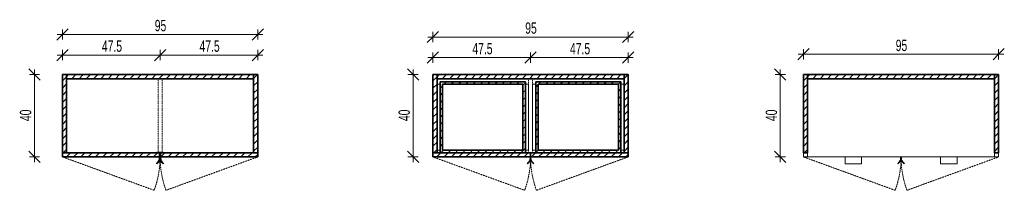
# Model space of a CAD drawing. Header units: centimetres. Extents: x 13709 to 15882, y -102 to 13710.
# Tile 6 of 7: x 13845 to 14325, y 11724 to 11807. Entities that reach past the tile are written whole.
import ezdxf

# ---------------------------------------------------------------- set-up
doc = ezdxf.new("R2010")
doc.units = ezdxf.units.CM
doc.linetypes.add('Dash 1mm', pattern=[0.2, 0.1, -0.1])
for name, color, linetype, lineweight in [('A-ANNO-DIMS', 211, 'Continuous', 9), ('A-ANNO-DIMS-25', 211, 'Continuous', 9), ('A-GENM', 13, 'Continuous', 18), ('A-GENM-HDLN', 13, 'Dash 1mm', 18)]:
    doc.layers.add(name, color=color, linetype=linetype, lineweight=lineweight)
doc.styles.add('Arial Narrow', font='ARIALN.TTF', dxfattribs={"width": 0.8, "height": 5.5})
doc.dimstyles.new('2_2mm-Centymetry-Weryfikacja', dxfattribs={"dimscale": 30.48, "dimtxt": 5.62887, "dimasz": 0.180446, "dimexe": 0.082021, "dimexo": 0.0625, "dimgap": 0, "dimtad": 1, "dimdec": 1, "dimrnd": 0.1, "dimdsep": 46, "dimtxsty": 'Arial Narrow', "dimblk1": 'OBLIQUE', "dimblk2": 'OBLIQUE', "dimsah": 1, "dimcen": 0.09, "dimdle": 0.082021, "dimazin": 2, "dimtfac": 1, "dimtdec": 4, "dimtix": 1, "dimtmove": 0, "dimatfit": 3, "dimfxl": 0.082021, "dimfxlon": 1, "dimtvp": 1, "dimtolj": 1, "dimtzin": 0, "dimarcsym": 2})
pattern_1 = [(45, (-25610.787, -11750.624), (-1.76776695, 1.76776695), [])]

# ---------------------------------------------------------------- blocks, each defined once
blk = doc.blocks.new('FURN_Jd_E25-S-01-B - E25-S-01-10327115-E25-S-01-B-1')
at = {"layer": 'A-GENM'}
h = blk.add_hatch(dxfattribs=at)
h.set_pattern_fill('FP_1', color=256, style=0, pattern_type=2)
h.set_pattern_definition(pattern_1)
h.paths.add_polyline_path([(2, -8), (2, 30), (0, 30), (0, -8)])
h = blk.add_hatch(dxfattribs=at)
h.set_pattern_fill('FP_1', color=256, style=0, pattern_type=2)
h.set_pattern_definition(pattern_1)
h.paths.add_polyline_path([(93, 28), (93, 30), (2, 30), (2, 28)])
h = blk.add_hatch(dxfattribs=at)
h.set_pattern_fill('FP_1', color=256, style=0, pattern_type=2)
h.set_pattern_definition(pattern_1)
h.paths.add_polyline_path([(95, -8), (95, 30), (93, 30), (93, -8)])
h = blk.add_hatch(dxfattribs=at)
h.set_pattern_fill('FP_1', color=256, style=0, pattern_type=2)
h.set_pattern_definition(pattern_1)
h.paths.add_polyline_path([(0, -10), (47.5, -10), (47.5, -8), (0, -8)])
h = blk.add_hatch(dxfattribs=at)
h.set_pattern_fill('FP_1', color=256, style=0, pattern_type=2)
h.set_pattern_definition(pattern_1)
h.paths.add_polyline_path([(95, -10), (95, -8), (47.5, -8), (47.5, -10), (93, -10)])
at = {"layer": 'A-GENM', "lineweight": 35}
for p, q in [((0, 30), (0, -8)), ((2, 30), (0, 30)), ((93, 30), (2, 30)), ((2, 30), (2, 28)), ((2, -8), (2, 30)), ((93, 30), (93, -8)), ((95, 30), (93, 30)), ((93, 28), (93, 30)), ((95, -8), (95, 30)), ((2, 28), (93, 28)), ((0, -8), (2, -8)), ((47.5, -8), (0, -8)), ((0, -8), (0, -10)), ((46, -7.8), (46, -8)), ((47.5, -7.8), (46, -7.8)), ((46, -8), (47.3, -8)), ((47.3, -8), (47.3, -10.5)), ((47.5, -10.5), (47.5, -7.8)), ((49, -7.8), (47.5, -7.8)), ((47.5, -7.8), (47.5, -10.5)), ((47.5, -10), (47.5, -8)), ((95, -8), (47.5, -8)), ((47.5, -8), (47.5, -10)), ((47.7, -10.5), (47.7, -8)), ((47.7, -8), (49, -8)), ((49, -8), (49, -7.8)), ((93, -8), (95, -8)), ((95, -10), (95, -8)), ((0, -10), (47.5, -10)), ((45.89, -13.13), (46, -13.3)), ((47.5, -10), (95, -10)), ((49, -13.3), (49.11, -13.13))]:
    blk.add_line(p, q, dxfattribs=at)
for centre, radius, start, end in [((44.14, -10.5), 3.16, 303.5571, 360), ((44.14, -10.5), 3.36, 303.5571, 360), ((50.86, -10.5), 3.36, 180, 236.4429), ((50.86, -10.5), 3.16, 180, 236.4429)]:
    blk.add_arc(centre, radius, start, end, dxfattribs=at)
at = {"layer": 'A-GENM-HDLN'}
for p, q in [((2, 28), (2, -8)), ((46.5, 28), (2, 28)), ((46.5, -8), (46.5, 28)), ((48.5, 28), (93, 28)), ((48.5, -8), (48.5, 28)), ((93, 28), (93, -8)), ((0, -10), (44.64, -26.25)), ((95, -10), (50.36, -26.25))]:
    blk.add_line(p, q, dxfattribs=at)
for centre, start, end in [((0, -10), 340, 0), ((95, -10), 180, 200)]:
    blk.add_arc(centre, 47.5, start, end, dxfattribs=at)
blk = doc.blocks.new('FURN_Jd_E25-S-01-B - E25-S-01-10327115-E25-S-01-B-2')
at = {"layer": 'A-GENM'}
h = blk.add_hatch(dxfattribs=at)
h.set_pattern_fill('FP_1', color=256, style=0, pattern_type=2)
h.set_pattern_definition(pattern_1)
h.paths.add_polyline_path([(2, -8), (2, 30), (0, 30), (0, -8)])
h = blk.add_hatch(dxfattribs=at)
h.set_pattern_fill('FP_1', color=256, style=0, pattern_type=2)
h.set_pattern_definition(pattern_1)
h.paths.add_polyline_path([(2, 28), (93, 28), (93, 30), (2, 30)])
h = blk.add_hatch(dxfattribs=at)
h.set_pattern_fill('FP_1', color=256, style=0, pattern_type=2)
h.set_pattern_definition(pattern_1)
h.paths.add_polyline_path([(93, -8), (95, -8), (95, 30), (93, 30), (93, -6)])
h = blk.add_hatch(dxfattribs=at)
h.set_pattern_fill('FP_1', color=256, style=0, pattern_type=2)
h.set_pattern_definition(pattern_1)
h.paths.add_polyline_path([(3.5, -8), (45, -8), (45, 26.5), (3.5, 26.5), (3.5, -6.8)])
h.paths.add_polyline_path([(4.7, -6.8), (4.7, 25.3), (43.8, 25.3), (43.8, -6.8), (43.4, -6.8)])
h = blk.add_hatch(dxfattribs=at)
h.set_pattern_fill('FP_1', color=256, style=0, pattern_type=2)
h.set_pattern_definition(pattern_1)
h.paths.add_polyline_path([(50, -8), (91.5, -8), (91.5, 26.5), (50, 26.5), (50, -6.8)])
h.paths.add_polyline_path([(51.2, -6.8), (51.2, 25.3), (90.3, 25.3), (90.3, -6.8), (84.39, -6.8)])
h = blk.add_hatch(dxfattribs=at)
h.set_pattern_fill('FP_1', color=256, style=0, pattern_type=2)
h.set_pattern_definition(pattern_1)
h.paths.add_polyline_path([(0, -10), (47.5, -10), (47.5, -8), (0, -8)])
h = blk.add_hatch(dxfattribs=at)
h.set_pattern_fill('FP_1', color=256, style=0, pattern_type=2)
h.set_pattern_definition(pattern_1)
h.paths.add_polyline_path([(84.39, -10), (95, -10), (95, -8), (47.5, -8), (47.5, -10)])
at = {"layer": 'A-GENM', "lineweight": 35}
for p, q in [((0, 30), (0, -8)), ((2, 30), (0, 30)), ((93, 30), (2, 30)), ((2, 30), (2, 28)), ((2, -8), (2, 30)), ((93, 30), (93, -8)), ((95, 30), (93, 30)), ((93, 28), (93, 30)), ((95, -8), (95, 30)), ((2, 28), (93, 28)), ((45, 26.5), (3.5, 26.5)), ((3.5, 26.5), (3.5, -8)), ((4.7, -6.8), (4.7, 25.3)), ((4.7, 25.3), (43.8, 25.3)), ((43.8, 25.3), (43.8, -6.8)), ((45, -8), (45, 26.5)), ((91.5, 26.5), (50, 26.5)), ((50, 26.5), (50, -8)), ((51.2, -6.8), (51.2, 25.3)), ((51.2, 25.3), (90.3, 25.3)), ((90.3, 25.3), (90.3, -6.8)), ((91.5, -8), (91.5, 26.5)), ((0, -8), (2, -8)), ((47.5, -8), (0, -8)), ((0, -8), (0, -10)), ((3.5, -8), (45, -8)), ((43.8, -6.8), (4.7, -6.8)), ((47.5, -10), (47.5, -8)), ((95, -8), (47.5, -8)), ((47.5, -8), (47.5, -10)), ((50, -8), (91.5, -8)), ((90.3, -6.8), (51.2, -6.8)), ((93, -8), (95, -8)), ((95, -10), (95, -8)), ((0, -10), (47.5, -10)), ((47.5, -10), (95, -10))]:
    blk.add_line(p, q, dxfattribs=at)
at = {"layer": 'A-GENM'}
for p, q in [((2, 25.3), (3.5, 25.3)), ((45, 25.3), (46.5, 25.3)), ((46.5, -6.8), (46.5, 25.3)), ((48.5, 25.3), (50, 25.3)), ((48.5, 25.3), (48.5, -6.8)), ((91.5, 25.3), (93, 25.3)), ((3.5, -6.8), (2, -6.8)), ((46.5, -6.8), (45, -6.8)), ((50, -6.8), (48.5, -6.8)), ((93, -6.8), (91.5, -6.8)), ((45.89, -13.13), (46, -13.3)), ((47.3, -10), (47.3, -10.5)), ((47.5, -10.5), (47.5, -10)), ((47.5, -10), (47.5, -10.5)), ((47.7, -10.5), (47.7, -10)), ((49, -13.3), (49.11, -13.13))]:
    blk.add_line(p, q, dxfattribs=at)
for centre, radius, start, end in [((44.14, -10.5), 3.16, 303.5571, 360), ((44.14, -10.5), 3.36, 303.5571, 360), ((50.86, -10.5), 3.36, 180, 236.4429), ((50.86, -10.5), 3.16, 180, 236.4429)]:
    blk.add_arc(centre, radius, start, end, dxfattribs=at)
at = {"layer": 'A-GENM-HDLN'}
for p, q in [((2, 28), (2, -8)), ((46.5, 28), (2, 28)), ((46.5, -8), (46.5, 28)), ((48.5, 28), (93, 28)), ((48.5, -8), (48.5, 28)), ((93, 28), (93, -8)), ((0, -10), (44.64, -26.25)), ((95, -10), (50.36, -26.25))]:
    blk.add_line(p, q, dxfattribs=at)
for centre, start, end in [((0, -10), 340, 0), ((95, -10), 180, 200)]:
    blk.add_arc(centre, 47.5, start, end, dxfattribs=at)
blk = doc.blocks.new('FURN_Jd_E25-S-01-B - E25-S-01-10327115-E25-S-01-B-3')
at = {"layer": 'A-GENM'}
h = blk.add_hatch(dxfattribs=at)
h.set_pattern_fill('FP_1', color=256, style=0, pattern_type=2)
h.set_pattern_definition(pattern_1)
h.paths.add_polyline_path([(2, -8), (2, 30), (0, 30), (0, -8)])
h = blk.add_hatch(dxfattribs=at)
h.set_pattern_fill('FP_1', color=256, style=0, pattern_type=2)
h.set_pattern_definition(pattern_1)
h.paths.add_polyline_path([(2, 28), (93, 28), (93, 30), (2, 30)])
h = blk.add_hatch(dxfattribs=at)
h.set_pattern_fill('FP_1', color=256, style=0, pattern_type=2)
h.set_pattern_definition(pattern_1)
h.paths.add_polyline_path([(93, -8), (95, -8), (95, 30), (93, 30), (93, -6)])
at = {"layer": 'A-GENM', "lineweight": 35}
for p, q in [((0, 30), (0, -8)), ((2, 30), (0, 30)), ((93, 30), (2, 30)), ((2, 30), (2, 28)), ((2, -8), (2, 30)), ((93, 30), (93, -8)), ((95, 30), (93, 30)), ((93, 28), (93, 30)), ((95, -8), (95, 30)), ((2, 28), (93, 28)), ((0, -8), (2, -8)), ((93, -8), (95, -8))]:
    blk.add_line(p, q, dxfattribs=at)
at = {"layer": 'A-GENM'}
for p, q in [((0, -8), (0, -10)), ((2, -8), (2, -10)), ((93, -10), (93, -8)), ((95, -10), (95, -8)), ((0, -10), (2, -10)), ((2, -10), (93, -10)), ((20.25, -10.5), (20.25, -10)), ((20.25, -10.5), (20.25, -13.3)), ((20.25, -13.3), (28.25, -13.3)), ((28.25, -10), (28.25, -10.5)), ((28.25, -13.3), (28.25, -10.5)), ((45.89, -13.13), (46, -13.3)), ((47.3, -10), (47.3, -10.5)), ((47.5, -10.5), (47.5, -10)), ((47.5, -10), (47.5, -10.5)), ((47.7, -10.5), (47.7, -10)), ((49, -13.3), (49.11, -13.13)), ((66.75, -10.5), (66.75, -10)), ((66.75, -10.5), (66.75, -13.3)), ((66.75, -13.3), (74.75, -13.3)), ((74.75, -10), (74.75, -10.5)), ((74.75, -13.3), (74.75, -10.5)), ((93, -10), (95, -10))]:
    blk.add_line(p, q, dxfattribs=at)
for centre, radius, start, end in [((44.14, -10.5), 3.16, 303.5571, 360), ((44.14, -10.5), 3.36, 303.5571, 360), ((50.86, -10.5), 3.36, 180, 236.4429), ((50.86, -10.5), 3.16, 180, 236.4429)]:
    blk.add_arc(centre, radius, start, end, dxfattribs=at)
at = {"layer": 'A-GENM-HDLN'}
for p, q in [((0, -10), (44.64, -26.25)), ((95, -10), (50.36, -26.25))]:
    blk.add_line(p, q, dxfattribs=at)
for centre, start, end in [((0, -10), 340, 0), ((95, -10), 180, 200)]:
    blk.add_arc(centre, 47.5, start, end, dxfattribs=at)
blk = doc.blocks.new('DIMBLOCK1-E25-S-01-B-1')
at = {"layer": 'A-ANNO-DIMS-25', "lineweight": 18}
for p, q in [((13852.64, 11780.62), (13849.89, 11783.37)), ((13852.64, 11780.62), (13855.39, 11777.87)), ((13852.64, 11740.62), (13849.89, 11743.37)), ((13852.64, 11740.62), (13855.39, 11737.87))]:
    blk.add_line(p, q, dxfattribs=at)
at = {"layer": 'A-ANNO-DIMS-25'}
for p, q in [((13852.64, 11783.12), (13852.64, 11738.12)), ((13852.64, 11780.62), (13850.14, 11780.62)), ((13852.64, 11780.62), (13855.14, 11780.62)), ((13852.64, 11740.62), (13850.14, 11740.62)), ((13852.64, 11740.62), (13855.14, 11740.62))]:
    blk.add_line(p, q, dxfattribs=at)
at = {"layer": 'A-ANNO-DIMS-25', "color": 0, "insert": (13845.54, 11758.03), "char_height": 5.5, "width": 6.2186, "attachment_point": 1, "rotation": 90, "line_spacing_factor": 0.974696, "style": 'Arial Narrow'}
blk.add_mtext('40', dxfattribs=at)
blk = doc.blocks.new('_Oblique')
at = {"color": 0, "linetype": 'ByBlock', "lineweight": -2}
blk.add_line((-0.5, -0.5), (0.5, 0.5), dxfattribs=at)
blk = doc.blocks.new('DIMBLOCK2-E25-S-01-B-1')
at = {"layer": 'A-ANNO-DIMS-25', "lineweight": 18}
for p, q in [((13866.25, 11790.13), (13869, 11792.88)), ((13913.75, 11790.13), (13916.5, 11792.88)), ((13866.25, 11790.13), (13863.5, 11787.38)), ((13913.75, 11790.13), (13911, 11787.38))]:
    blk.add_line(p, q, dxfattribs=at)
at = {"layer": 'A-ANNO-DIMS-25'}
for p, q in [((13866.25, 11790.13), (13866.25, 11792.63)), ((13913.75, 11790.13), (13913.75, 11792.63)), ((13863.75, 11790.13), (13913.75, 11790.13)), ((13866.25, 11790.13), (13866.25, 11787.63)), ((13913.75, 11790.13), (13913.75, 11787.63))]:
    blk.add_line(p, q, dxfattribs=at)
at = {"layer": 'A-ANNO-DIMS-25', "color": 0, "insert": (13885.44, 11797.23), "char_height": 5.5, "width": 10.9361, "attachment_point": 1, "line_spacing_factor": 0.974696, "style": 'Arial Narrow'}
blk.add_mtext('47.5', dxfattribs=at)
blk = doc.blocks.new('DIMBLOCK3-E25-S-01-B-1')
at = {"layer": 'A-ANNO-DIMS-25', "lineweight": 18}
for p, q in [((13913.75, 11790.13), (13916.5, 11792.88)), ((13961.25, 11790.13), (13964, 11792.88)), ((13913.75, 11790.13), (13911, 11787.38)), ((13961.25, 11790.13), (13958.5, 11787.38))]:
    blk.add_line(p, q, dxfattribs=at)
at = {"layer": 'A-ANNO-DIMS-25'}
for p, q in [((13913.75, 11790.13), (13913.75, 11792.63)), ((13961.25, 11790.13), (13961.25, 11792.63)), ((13913.75, 11790.13), (13963.75, 11790.13)), ((13913.75, 11790.13), (13913.75, 11787.63)), ((13961.25, 11790.13), (13961.25, 11787.63))]:
    blk.add_line(p, q, dxfattribs=at)
at = {"layer": 'A-ANNO-DIMS-25', "color": 0, "insert": (13932.94, 11797.23), "char_height": 5.5, "width": 10.9361, "attachment_point": 1, "line_spacing_factor": 0.974696, "style": 'Arial Narrow'}
blk.add_mtext('47.5', dxfattribs=at)
blk = doc.blocks.new('DIMBLOCK4-E25-S-01-B-1')
at = {"layer": 'A-ANNO-DIMS-25', "lineweight": 18}
for p, q in [((13866.25, 11800.13), (13869, 11802.88)), ((13961.25, 11800.13), (13964, 11802.88)), ((13866.25, 11800.13), (13863.5, 11797.38)), ((13961.25, 11800.13), (13958.5, 11797.38))]:
    blk.add_line(p, q, dxfattribs=at)
at = {"layer": 'A-ANNO-DIMS-25'}
for p, q in [((13866.25, 11800.13), (13866.25, 11802.63)), ((13961.25, 11800.13), (13961.25, 11802.63)), ((13863.75, 11800.13), (13963.75, 11800.13)), ((13866.25, 11800.13), (13866.25, 11797.63)), ((13961.25, 11800.13), (13961.25, 11797.63))]:
    blk.add_line(p, q, dxfattribs=at)
at = {"layer": 'A-ANNO-DIMS-25', "color": 0, "insert": (13911.16, 11807.23), "char_height": 5.5, "width": 6.2186, "attachment_point": 1, "line_spacing_factor": 0.974696, "style": 'Arial Narrow'}
blk.add_mtext('95', dxfattribs=at)
blk = doc.blocks.new('DIMBLOCK5-E25-S-01-B-2')
at = {"layer": 'A-ANNO-DIMS-25', "lineweight": 18}
for p, q in [((14046.54, 11788.92), (14049.29, 11791.67)), ((14094.04, 11788.92), (14096.79, 11791.67)), ((14046.54, 11788.92), (14043.79, 11786.17)), ((14094.04, 11788.92), (14091.29, 11786.17))]:
    blk.add_line(p, q, dxfattribs=at)
at = {"layer": 'A-ANNO-DIMS-25'}
for p, q in [((14044.04, 11788.92), (14094.04, 11788.92)), ((14046.54, 11788.92), (14046.54, 11791.42)), ((14046.54, 11788.92), (14046.54, 11786.42)), ((14094.04, 11788.92), (14094.04, 11791.42)), ((14094.04, 11788.92), (14094.04, 11786.42))]:
    blk.add_line(p, q, dxfattribs=at)
at = {"layer": 'A-ANNO-DIMS-25', "color": 0, "insert": (14065.73, 11796.03), "char_height": 5.5, "width": 10.9361, "attachment_point": 1, "line_spacing_factor": 0.974696, "style": 'Arial Narrow'}
blk.add_mtext('47.5', dxfattribs=at)
blk = doc.blocks.new('DIMBLOCK6-E25-S-01-B-2')
at = {"layer": 'A-ANNO-DIMS-25', "lineweight": 18}
for p, q in [((14094.04, 11788.92), (14096.79, 11791.67)), ((14141.54, 11788.92), (14144.29, 11791.67)), ((14094.04, 11788.92), (14091.29, 11786.17)), ((14141.54, 11788.92), (14138.79, 11786.17))]:
    blk.add_line(p, q, dxfattribs=at)
at = {"layer": 'A-ANNO-DIMS-25'}
for p, q in [((14094.04, 11788.92), (14094.04, 11791.42)), ((14094.04, 11788.92), (14144.04, 11788.92)), ((14094.04, 11788.92), (14094.04, 11786.42)), ((14141.54, 11788.92), (14141.54, 11791.42)), ((14141.54, 11788.92), (14141.54, 11786.42))]:
    blk.add_line(p, q, dxfattribs=at)
at = {"layer": 'A-ANNO-DIMS-25', "color": 0, "insert": (14113.23, 11796.03), "char_height": 5.5, "width": 10.9361, "attachment_point": 1, "line_spacing_factor": 0.974696, "style": 'Arial Narrow'}
blk.add_mtext('47.5', dxfattribs=at)
blk = doc.blocks.new('DIMBLOCK7-E25-S-01-B-2')
at = {"layer": 'A-ANNO-DIMS-25', "lineweight": 18}
for p, q in [((14046.54, 11798.92), (14049.29, 11801.67)), ((14141.54, 11798.92), (14144.29, 11801.67)), ((14046.54, 11798.92), (14043.79, 11796.17)), ((14141.54, 11798.92), (14138.79, 11796.17))]:
    blk.add_line(p, q, dxfattribs=at)
at = {"layer": 'A-ANNO-DIMS-25'}
for p, q in [((14046.54, 11798.92), (14046.54, 11801.42)), ((14141.54, 11798.92), (14141.54, 11801.42)), ((14044.04, 11798.92), (14144.04, 11798.92)), ((14046.54, 11798.92), (14046.54, 11796.42)), ((14141.54, 11798.92), (14141.54, 11796.42))]:
    blk.add_line(p, q, dxfattribs=at)
at = {"layer": 'A-ANNO-DIMS-25', "color": 0, "insert": (14091.45, 11806.03), "char_height": 5.5, "width": 6.2186, "attachment_point": 1, "line_spacing_factor": 0.974696, "style": 'Arial Narrow'}
blk.add_mtext('95', dxfattribs=at)
blk = doc.blocks.new('DIMBLOCK8-E25-S-01-B-2')
at = {"layer": 'A-ANNO-DIMS-25', "lineweight": 18}
for p, q in [((14036.89, 11780.62), (14034.14, 11783.37)), ((14036.89, 11780.62), (14039.64, 11777.87)), ((14036.89, 11740.62), (14034.14, 11743.37)), ((14036.89, 11740.62), (14039.64, 11737.87))]:
    blk.add_line(p, q, dxfattribs=at)
at = {"layer": 'A-ANNO-DIMS-25'}
for p, q in [((14036.89, 11783.12), (14036.89, 11738.12)), ((14036.89, 11780.62), (14034.39, 11780.62)), ((14036.89, 11780.62), (14039.39, 11780.62)), ((14036.89, 11740.62), (14034.39, 11740.62)), ((14036.89, 11740.62), (14039.39, 11740.62))]:
    blk.add_line(p, q, dxfattribs=at)
at = {"layer": 'A-ANNO-DIMS-25', "color": 0, "insert": (14029.78, 11758.03), "char_height": 5.5, "width": 6.2186, "attachment_point": 1, "rotation": 90, "line_spacing_factor": 0.974696, "style": 'Arial Narrow'}
blk.add_mtext('40', dxfattribs=at)
blk = doc.blocks.new('DIMBLOCK9-E25-S-01-B-3')
at = {"layer": 'A-ANNO-DIMS-25', "lineweight": 18}
for p, q in [((14215.57, 11780.62), (14212.82, 11783.37)), ((14215.57, 11780.62), (14218.32, 11777.87)), ((14215.57, 11740.62), (14212.82, 11743.37)), ((14215.57, 11740.62), (14218.32, 11737.87))]:
    blk.add_line(p, q, dxfattribs=at)
at = {"layer": 'A-ANNO-DIMS-25'}
for p, q in [((14215.57, 11783.12), (14215.57, 11738.12)), ((14215.57, 11780.62), (14213.07, 11780.62)), ((14215.57, 11780.62), (14218.07, 11780.62)), ((14215.57, 11740.62), (14213.07, 11740.62)), ((14215.57, 11740.62), (14218.07, 11740.62))]:
    blk.add_line(p, q, dxfattribs=at)
at = {"layer": 'A-ANNO-DIMS-25', "color": 0, "insert": (14208.46, 11758.03), "char_height": 5.5, "width": 6.2186, "attachment_point": 1, "rotation": 90, "line_spacing_factor": 0.974696, "style": 'Arial Narrow'}
blk.add_mtext('40', dxfattribs=at)
blk = doc.blocks.new('DIMBLOCK10-E25-S-01-B-3')
at = {"layer": 'A-ANNO-DIMS-25', "lineweight": 18}
for p, q in [((14226.83, 11790.5), (14229.58, 11793.25)), ((14321.83, 11790.5), (14324.58, 11793.25)), ((14226.83, 11790.5), (14224.08, 11787.75)), ((14321.83, 11790.5), (14319.08, 11787.75))]:
    blk.add_line(p, q, dxfattribs=at)
at = {"layer": 'A-ANNO-DIMS-25'}
for p, q in [((14226.83, 11790.5), (14226.83, 11793)), ((14321.83, 11790.5), (14321.83, 11793)), ((14224.33, 11790.5), (14324.33, 11790.5)), ((14226.83, 11790.5), (14226.83, 11788)), ((14321.83, 11790.5), (14321.83, 11788))]:
    blk.add_line(p, q, dxfattribs=at)
at = {"layer": 'A-ANNO-DIMS-25', "color": 0, "insert": (14271.73, 11797.6), "char_height": 5.5, "width": 6.2186, "attachment_point": 1, "line_spacing_factor": 0.974696, "style": 'Arial Narrow'}
blk.add_mtext('95', dxfattribs=at)

msp = doc.modelspace()

# ---------------------------------------------------------------- block references
at = {"layer": 'A-GENM'}
for name, p in [('FURN_Jd_E25-S-01-B - E25-S-01-10327115-E25-S-01-B-1', (13866.25, 11750.62)), ('FURN_Jd_E25-S-01-B - E25-S-01-10327115-E25-S-01-B-2', (14046.54, 11750.62)), ('FURN_Jd_E25-S-01-B - E25-S-01-10327115-E25-S-01-B-3', (14226.83, 11750.62))]:
    msp.add_blockref(name, p, dxfattribs=at)

# ---------------------------------------------------------------- dimensions: what is measured, and where the dimension line sits
at = {"layer": 'A-ANNO-DIMS'}
for base, p1, p2, override, picture, middle in [((13961.25, 11800.13), (13866.25, 11802.63), (13961.25, 11802.63), {"dimpost": '<>', "dimfxl": 95}, 'DIMBLOCK4-E25-S-01-B-1', (13913.75, 11802.93)), ((14141.54, 11798.92), (14046.54, 11801.42), (14141.54, 11801.42), {"dimpost": '<>', "dimfxl": 95}, 'DIMBLOCK7-E25-S-01-B-2', (14094.04, 11801.73)), ((13913.75, 11790.13), (13866.25, 11792.63), (13913.75, 11792.63), {"dimpost": '<>', "dimfxl": 47.5}, 'DIMBLOCK2-E25-S-01-B-1', (13890, 11792.92)), ((13961.25, 11790.13), (13913.75, 11792.63), (13961.25, 11792.63), {"dimpost": '<>', "dimfxl": 47.5}, 'DIMBLOCK3-E25-S-01-B-1', (13937.5, 11792.92)), ((14321.83, 11790.5), (14226.83, 11793), (14321.83, 11793), {"dimpost": '<>', "dimfxl": 95}, 'DIMBLOCK10-E25-S-01-B-3', (14274.33, 11793.3)), ((14094.04, 11788.92), (14046.54, 11791.42), (14094.04, 11791.42), {"dimpost": '<>', "dimfxl": 47.5}, 'DIMBLOCK5-E25-S-01-B-2', (14070.29, 11791.72)), ((14141.54, 11788.92), (14094.04, 11791.42), (14141.54, 11791.42), {"dimpost": '<>', "dimfxl": 47.5}, 'DIMBLOCK6-E25-S-01-B-2', (14117.79, 11791.72))]:
    dim = msp.add_linear_dim(base=base, p1=p1, p2=p2, dimstyle='2_2mm-Centymetry-Weryfikacja', override=override, dxfattribs=at)
    dim.commit()
    dim.dimension.update_dxf_attribs({"geometry": picture, "text_midpoint": middle})
for base, p1, p2, picture, middle in [((13852.64, 11740.62), (13855.14, 11780.62), (13855.14, 11740.62), 'DIMBLOCK1-E25-S-01-B-1', (13849.84, 11760.62)), ((14036.89, 11740.62), (14039.39, 11780.62), (14039.39, 11740.62), 'DIMBLOCK8-E25-S-01-B-2', (14034.08, 11760.62)), ((14215.57, 11740.62), (14218.07, 11780.62), (14218.07, 11740.62), 'DIMBLOCK9-E25-S-01-B-3', (14212.76, 11760.62))]:
    dim = msp.add_linear_dim(base=base, p1=p1, p2=p2, angle=90, dimstyle='2_2mm-Centymetry-Weryfikacja', override={"dimpost": '<>', "dimfxl": 40}, dxfattribs=at)
    dim.commit()
    dim.dimension.update_dxf_attribs({"geometry": picture, "text_midpoint": middle})

doc.saveas('drawing.dxf')
